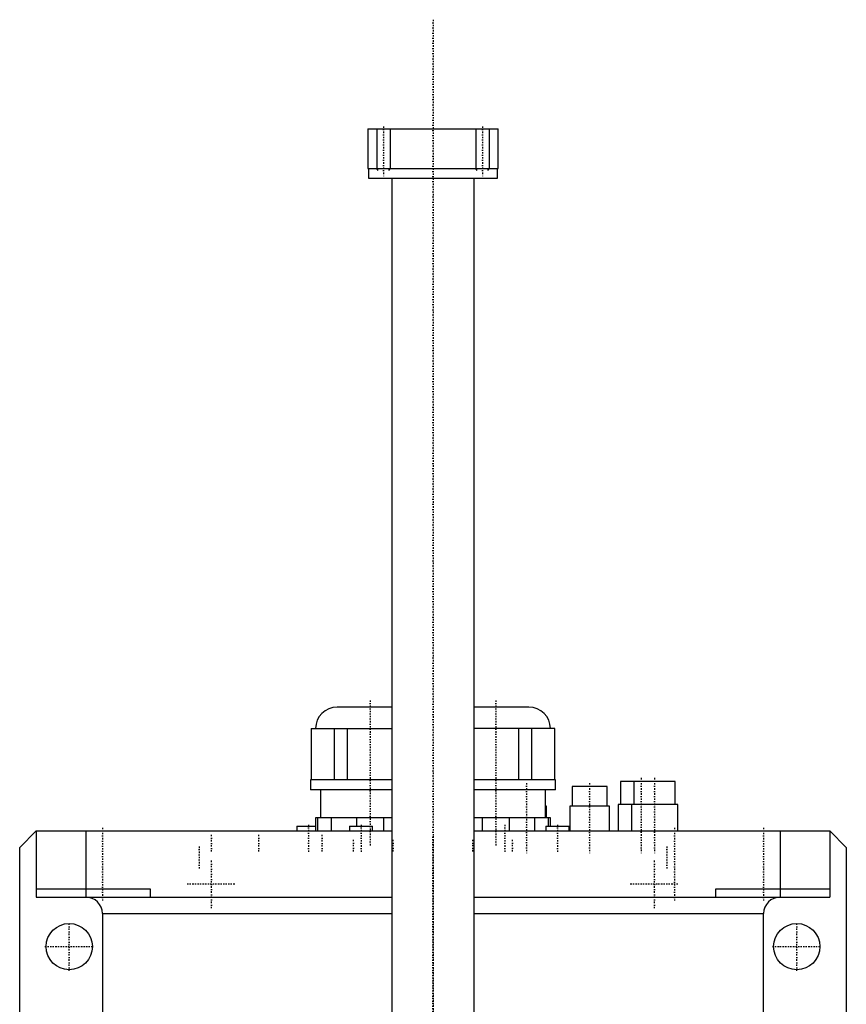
# Model space of a CAD drawing. Extents: x -125 to 125, y -92 to 634.
# Tile 4 of 4: x -125 to 125, y 336 to 634. Entities that reach past the tile are written whole.
import ezdxf

# ---------------------------------------------------------------- set-up
doc = ezdxf.new("R2010")
doc.units = 0
doc.linetypes.add('CENTER', pattern=[1.5, 0.45, -0.5, 0.05, -0.5])
for name, color, linetype in [('AM_0', 7, 'CONTINUOUS'), ('AM_10', 7, 'CONTINUOUS'), ('AM_7', 7, 'CENTER')]:
    doc.layers.add(name, color=color, linetype=linetype)

msp = doc.modelspace()

# ---------------------------------------------------------------- linework, layer by layer
at = {"layer": 'AM_0', "color": 7, "linetype": 'CONTINUOUS'}
for p, q in [((-19.75, 600.5), (-19.75, 588.5)), ((-19.75, 600.5), (19.75, 600.5)), ((19.75, 588.5), (19.75, 600.5)), ((-19.75, 588.5), (19.75, 588.5)), ((-19.5, 588.5), (-19.5, 585.5)), ((19.5, 585.5), (19.5, 588.5)), ((-19.5, 585.5), (19.5, 585.5)), ((-12.5, 585.5), (-12.5, 222.5)), ((12.5, 222.5), (12.5, 585.5)), ((-12.49, 425.5), (-29, 425.5)), ((29, 425.5), (12.49, 425.5)), ((-36.87, 419), (-36.87, 403.5)), ((-36.87, 419), (-12.5, 419)), ((-36.73, 403.5), (-36.73, 419)), ((-29.85, 419), (-29.85, 403.5)), ((-25.87, 403.5), (-25.87, 419)), ((36.88, 419), (12.5, 419)), ((25.88, 419), (25.88, 403.5)), ((29.85, 403.5), (29.85, 419)), ((36.73, 419), (36.73, 403.5)), ((36.88, 403.5), (36.88, 419)), ((-37, 403.5), (-37, 400.5)), ((-12.49, 403.5), (-37, 403.5)), ((37, 403.5), (12.49, 403.5)), ((37, 400.5), (37, 403.5)), ((56.71, 403), (56.71, 396)), ((73.25, 403), (56.71, 403)), ((60.75, 403), (60.75, 396)), ((73.25, 396), (73.25, 403)), ((-12.49, 400.5), (-37, 400.5)), ((-34, 400.5), (-34, 392)), ((37, 400.5), (12.49, 400.5)), ((34, 392), (34, 400.5)), ((42.13, 401.5), (42.13, 395.5)), ((52.63, 401.5), (42.13, 401.5)), ((52.63, 395.5), (52.63, 401.5)), ((34.32, 395.5), (34, 395.5)), ((34.32, 392), (34.32, 395.5)), ((41.38, 395.5), (41.38, 388)), ((53.38, 395.5), (41.38, 395.5)), ((53.38, 388), (53.38, 395.5)), ((55.96, 396), (55.96, 388)), ((74, 396), (55.96, 396)), ((60, 396), (60, 388)), ((74, 388), (74, 396)), ((-35.5, 392), (-35.5, 388)), ((-12.49, 392), (-35.5, 392)), ((-34.87, 388), (-34.87, 392)), ((-30.84, 392), (-30.84, 388)), ((-23.03, 389.5), (-23.03, 392)), ((-14.97, 392), (-14.97, 388)), ((35.5, 392), (12.49, 392)), ((14.97, 388), (14.97, 392)), ((23.03, 392), (23.03, 388)), ((30.84, 388), (30.84, 392)), ((34.87, 392), (34.87, 389.5)), ((35.5, 389.5), (35.5, 392)), ((-125, 383), (-120, 388)), ((-120, 388), (-120, 368)), ((-120, 388), (-12.5, 388)), ((-105, 388), (-105, 368)), ((-41.17, 389.5), (-41.17, 388)), ((-41.17, 389.5), (-35.5, 389.5)), ((-25.25, 389.5), (-25.25, 388)), ((-25.25, 389.5), (-18.25, 389.5)), ((-18.25, 388), (-18.25, 389.5)), ((12.5, 388), (120, 388)), ((34.17, 389.5), (34.17, 388)), ((34.17, 389.5), (41.17, 389.5)), ((41.17, 388), (41.17, 389.5)), ((105, 388), (105, 368)), ((120, 388), (120, 368)), ((120, 388), (125, 383)), ((-125, 53), (-125, 383)), ((125, 383), (125, 53)), ((-120, 370.5), (-85.5, 370.5)), ((-85.5, 370.5), (-85.5, 368)), ((85.5, 370.5), (120, 370.5)), ((85.5, 368), (85.5, 370.5)), ((-120, 368), (-12.5, 368)), ((12.5, 368), (120, 368)), ((-100, 363), (-100, 25)), ((-100, 363), (-12.51, 363)), ((12.51, 363), (100, 363)), ((100, 25), (100, 363))]:
    msp.add_line(p, q, dxfattribs=at)
for centre in [(-110, 353), (110, 353)]:
    msp.add_circle(centre, 7, dxfattribs=at)
for centre, radius, start, end in [((-29, 419), 6.5, 90, 180), ((29, 419), 6.5, 0, 90), ((-105, 363), 5, 0, 90), ((105, 363), 5, 90, 180)]:
    msp.add_arc(centre, radius, start, end, dxfattribs=at)
at = {"layer": 'AM_10', "color": 7, "linetype": 'CONTINUOUS'}
for p, q in [((-17, 600.5), (-17, 588.5)), ((-13, 600.5), (-13, 588.5)), ((13, 600.5), (13, 588.5)), ((17, 600.5), (17, 588.5)), ((-16.62, 587.84), (-17, 588.5)), ((-17, 588.5), (-13, 588.5)), ((-13.38, 587.84), (-13, 588.5)), ((13.38, 587.84), (13, 588.5)), ((13, 588.5), (17, 588.5)), ((16.62, 587.84), (17, 588.5))]:
    msp.add_line(p, q, dxfattribs=at)
at = {"layer": 'AM_7', "color": 4, "linetype": 'CENTER'}
for p, q in [((0, 633.5), (0, -92.5)), ((-15, 601.2), (-15, 585.8)), ((15, 601.2), (15, 585.8)), ((-19, 427.5), (-19, 383.5)), ((19, 427.5), (19, 383.5)), ((28.32, 402.48), (28.32, 381.02)), ((47.38, 402.48), (47.38, 381.02)), ((62.96, 404.05), (62.96, 380.95)), ((67, 404.05), (67, 380.95)), ((-100, 389), (-100, 367)), ((-37.67, 389.88), (-37.67, 381.62)), ((-21.75, 389.88), (-21.75, 381.62)), ((21.75, 389.88), (21.75, 381.62)), ((37.67, 389.88), (37.67, 381.62)), ((73, 389), (73, 367)), ((100, 389), (100, 367)), ((-67, 381.75), (-67, 387.25)), ((-52.64, 381.75), (-52.64, 387.25)), ((-33.49, 381.75), (-33.49, 387.25)), ((-24, 381.82), (-24, 385.68)), ((-12, 381.82), (-12, 385.68)), ((0, 386.4), (0, -18.4)), ((12, 381.82), (12, 385.68)), ((24, 381.82), (24, 385.68)), ((-70.71, 383.3), (-70.71, 376.7)), ((70.71, 383.3), (70.71, 376.7)), ((-67, 364.65), (-67, 379.35)), ((67, 364.65), (67, 379.35)), ((-74.35, 372), (-59.65, 372)), ((59.65, 372), (74.35, 372)), ((-110, 345.65), (-110, 360.35)), ((110, 345.65), (110, 360.35)), ((-117.35, 353), (-102.65, 353)), ((102.65, 353), (117.35, 353))]:
    msp.add_line(p, q, dxfattribs=at)

doc.saveas('drawing.dxf')
